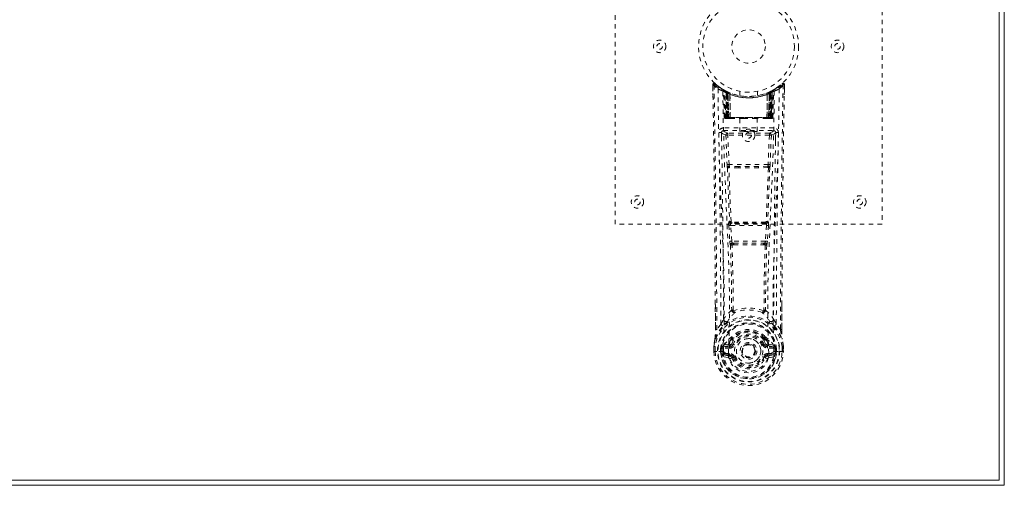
# Model space of a CAD drawing. Header units: inches. Extents: x 16.8 to 112.3, y 43.7 to 73.5.
# Tile 6 of 7: x 90.2 to 112.3, y 43.7 to 54.2. Entities that reach past the tile are written whole.
import ezdxf

# ---------------------------------------------------------------- set-up
doc = ezdxf.new("R2010")
doc.units = ezdxf.units.IN
doc.header["$MEASUREMENT"] = 0
doc.linetypes.add('SLD-Dashed', pattern=[0.075, 0.05, -0.025])
doc.linetypes.add('SLD-Solid', pattern=[0])

msp = doc.modelspace()

# ---------------------------------------------------------------- linework, layer by layer
at = {"color": 7, "linetype": 'SLD-Solid', "lineweight": 15}
for p, q in [((112.227, 43.833), (112.227, 73.347)), ((112.227, 73.347), (112.227, 43.833)), ((112.345, 73.465), (112.345, 43.715)), ((112.345, 43.715), (16.845, 43.715)), ((16.963, 43.833), (112.227, 43.833)), ((112.227, 43.833), (16.963, 43.833))]:
    msp.add_line(p, q, dxfattribs=at)
at = {"color": 7, "linetype": 'SLD-Dashed', "lineweight": 0}
for p, q in [((103.595, 49.59), (103.595, 57.59)), ((109.595, 57.59), (109.595, 49.59)), ((105.789, 52.661), (105.788, 52.731)), ((105.788, 52.73), (105.792, 52.5)), ((105.79, 52.731), (105.791, 52.661)), ((105.838, 52.753), (105.849, 52.744)), ((107.233, 52.66), (107.292, 52.704)), ((107.34, 52.744), (107.351, 52.753)), ((107.398, 52.5), (107.401, 52.73)), ((107.399, 52.673), (107.399, 52.731)), ((107.401, 52.731), (107.4, 52.673)), ((106.027, 52.616), (106.014, 52.623)), ((106.033, 52.611), (106.02, 52.619)), ((106.042, 52.591), (106.028, 52.599)), ((106.049, 51.994), (106.028, 52.599)), ((106.063, 51.994), (106.042, 52.591)), ((106.092, 52.581), (106.045, 52.605)), ((106.129, 52.545), (106.06, 52.58)), ((106.082, 51.965), (106.06, 52.58)), ((106.088, 52.55), (106.101, 52.576)), ((106.088, 52.55), (106.088, 51.994)), ((106.098, 52.546), (106.088, 52.55)), ((106.112, 52.571), (106.097, 52.578)), ((106.098, 52.546), (106.11, 52.572)), ((106.098, 51.994), (106.098, 52.546)), ((106.101, 52.576), (106.11, 52.572)), ((106.102, 52.544), (106.114, 52.57)), ((106.102, 51.994), (106.102, 52.544)), ((106.102, 52.544), (106.111, 52.539)), ((106.111, 52.539), (106.123, 52.565)), ((106.111, 52.539), (106.111, 51.994)), ((106.113, 52.57), (106.112, 52.571)), ((106.12, 52.535), (106.132, 52.562)), ((106.12, 52.535), (106.12, 51.965)), ((106.13, 52.531), (106.12, 52.535)), ((106.129, 52.545), (106.13, 52.544)), ((106.148, 51.965), (106.129, 52.545)), ((106.13, 52.531), (106.141, 52.557)), ((106.13, 52.544), (106.15, 51.965)), ((106.13, 51.965), (106.13, 52.531)), ((106.175, 52.515), (106.176, 52.514)), ((106.179, 51.965), (106.175, 52.515)), ((106.176, 52.514), (106.182, 51.965)), ((106.18, 52.541), (106.179, 52.542)), ((106.395, 52.579), (106.395, 52.482)), ((106.795, 52.482), (106.795, 52.579)), ((107.007, 51.965), (107.013, 52.514)), ((107.011, 52.542), (107.01, 52.541)), ((107.015, 52.515), (107.01, 51.965)), ((107.013, 52.514), (107.015, 52.515)), ((107.04, 51.965), (107.06, 52.544)), ((107.061, 52.545), (107.042, 51.965)), ((107.048, 52.557), (107.058, 52.562)), ((107.058, 52.562), (107.069, 52.535)), ((107.06, 52.544), (107.061, 52.545)), ((107.069, 52.535), (107.06, 52.531)), ((107.06, 52.531), (107.06, 51.965)), ((107.129, 52.58), (107.061, 52.545)), ((107.069, 51.965), (107.069, 52.535)), ((107.078, 52.571), (107.077, 52.57)), ((107.144, 52.605), (107.078, 52.571)), ((107.078, 52.539), (107.088, 52.544)), ((107.078, 51.994), (107.078, 52.539)), ((107.079, 52.572), (107.089, 52.576)), ((107.088, 52.544), (107.088, 51.994)), ((107.089, 52.576), (107.101, 52.55)), ((107.101, 52.55), (107.092, 52.546)), ((107.092, 52.546), (107.092, 51.994)), ((107.101, 51.994), (107.101, 52.55)), ((107.108, 51.965), (107.129, 52.58)), ((107.127, 51.994), (107.148, 52.591)), ((107.14, 51.994), (107.161, 52.599)), ((107.145, 52.606), (107.156, 52.612)), ((107.161, 52.599), (107.148, 52.591)), ((107.176, 52.623), (107.162, 52.616)), ((106.049, 51.994), (106.063, 51.994)), ((106.082, 51.965), (106.148, 51.965)), ((106.088, 51.994), (106.098, 51.994)), ((107.092, 51.994), (106.098, 51.994)), ((106.111, 51.994), (106.102, 51.994)), ((106.111, 51.994), (107.078, 51.994)), ((106.144, 51.965), (106.13, 51.965)), ((106.148, 51.965), (106.15, 51.965)), ((106.15, 51.965), (106.179, 51.965)), ((106.179, 51.965), (106.182, 51.965)), ((106.182, 51.965), (106.478, 51.965)), ((106.4, 51.965), (106.4, 51.679)), ((106.478, 51.965), (106.712, 51.965)), ((106.712, 51.965), (107.007, 51.965)), ((106.79, 51.679), (106.79, 51.965)), ((107.007, 51.965), (107.01, 51.965)), ((107.01, 51.965), (107.04, 51.965)), ((107.042, 51.965), (107.108, 51.965)), ((107.06, 51.965), (107.045, 51.965)), ((107.088, 51.994), (107.078, 51.994)), ((107.092, 51.994), (107.101, 51.994)), ((107.127, 51.994), (107.14, 51.994)), ((105.989, 51.642), (105.989, 51.456)), ((106.03, 51.756), (106.03, 51.695)), ((107.159, 51.756), (106.03, 51.756)), ((106.03, 51.695), (107.159, 51.695)), ((106.083, 51.592), (106.11, 50.929)), ((106.128, 51.638), (106.128, 51.593)), ((107.061, 51.638), (106.128, 51.638)), ((107.061, 51.593), (106.128, 51.593)), ((106.155, 50.931), (106.128, 51.593)), ((107.061, 51.593), (107.035, 50.931)), ((107.061, 51.638), (107.061, 51.593)), ((107.106, 51.592), (107.079, 50.929)), ((107.159, 51.695), (107.159, 51.756)), ((107.2, 51.456), (107.2, 51.642)), ((107.035, 50.931), (106.155, 50.931)), ((106.373, 50.855), (106.162, 50.865)), ((106.376, 50.888), (106.165, 50.894)), ((106.813, 50.888), (106.376, 50.888)), ((107.024, 50.894), (106.813, 50.888)), ((107.028, 50.865), (106.817, 50.855)), ((106.166, 49.654), (106.154, 49.65)), ((106.199, 49.608), (106.21, 49.612)), ((106.991, 49.608), (106.199, 49.608)), ((106.979, 49.612), (106.991, 49.608)), ((107.024, 49.654), (107.035, 49.65)), ((109.595, 49.59), (103.595, 49.59)), ((106.148, 49.56), (106.172, 49.207)), ((106.193, 49.563), (106.997, 49.563)), ((106.216, 49.21), (106.193, 49.563)), ((106.997, 49.563), (106.973, 49.21)), ((107.041, 49.56), (107.018, 49.207)), ((106.172, 49.207), (106.174, 49.18)), ((106.973, 49.21), (106.216, 49.21)), ((106.267, 49.165), (106.241, 49.166)), ((106.267, 49.165), (106.922, 49.165)), ((106.948, 49.166), (106.922, 49.165)), ((107.018, 49.207), (107.015, 49.18)), ((106.262, 49.129), (106.239, 49.129)), ((106.951, 49.129), (106.928, 49.129)), ((105.848, 47.217), (105.846, 47.785)), ((107.344, 47.772), (107.341, 47.217)), ((105.973, 47.338), (105.878, 47.22)), ((107.311, 47.22), (107.217, 47.338)), ((106.205, 47.012), (106.205, 47.006)), ((106.212, 47.039), (106.222, 47.055)), ((106.258, 46.988), (106.217, 46.898)), ((106.225, 47.005), (106.225, 46.999)), ((106.973, 46.898), (106.931, 46.988)), ((106.965, 46.999), (106.965, 47.005)), ((106.968, 47.055), (106.977, 47.039)), ((106.984, 47.012), (106.984, 47.006)), ((105.814, 46.841), (105.814, 46.837)), ((105.814, 46.728), (105.814, 46.837)), ((105.814, 46.728), (105.817, 46.728)), ((105.815, 46.837), (105.815, 46.727)), ((105.861, 46.728), (105.817, 46.728)), ((105.843, 46.837), (105.844, 46.729)), ((105.844, 46.729), (105.844, 46.728)), ((105.881, 46.729), (105.861, 46.728)), ((106.026, 46.729), (105.881, 46.729)), ((105.965, 46.732), (105.965, 46.785)), ((105.965, 46.732), (105.965, 46.732)), ((105.994, 46.784), (105.999, 46.799)), ((105.994, 46.784), (105.994, 46.732)), ((105.999, 46.732), (105.994, 46.732)), ((105.999, 46.799), (105.999, 46.732)), ((106.038, 46.869), (106.022, 46.856)), ((106.022, 46.856), (106.022, 46.856)), ((106.022, 46.856), (106.022, 46.856)), ((106.027, 46.729), (106.026, 46.729)), ((106.032, 46.831), (106.166, 46.86)), ((106.032, 46.831), (106.032, 46.801)), ((106.166, 46.831), (106.032, 46.831)), ((106.166, 46.801), (106.032, 46.801)), ((106.136, 46.89), (106.038, 46.869)), ((106.166, 46.86), (106.166, 46.831)), ((106.166, 46.801), (106.166, 46.831)), ((106.217, 46.898), (106.248, 46.885)), ((106.751, 46.746), (106.751, 46.74)), ((106.751, 46.74), (106.751, 46.725)), ((106.941, 46.885), (106.973, 46.898)), ((106.973, 46.898), (106.984, 46.88)), ((107.023, 46.86), (107.157, 46.831)), ((107.023, 46.831), (107.023, 46.86)), ((107.157, 46.831), (107.023, 46.831)), ((107.023, 46.801), (107.023, 46.831)), ((107.157, 46.801), (107.023, 46.801)), ((107.151, 46.869), (107.053, 46.89)), ((107.151, 46.869), (107.167, 46.856)), ((107.151, 46.869), (107.151, 46.869)), ((107.157, 46.801), (107.157, 46.831)), ((107.163, 46.729), (107.309, 46.729)), ((107.195, 46.784), (107.191, 46.799)), ((107.191, 46.799), (107.191, 46.732)), ((107.191, 46.732), (107.195, 46.732)), ((107.195, 46.732), (107.195, 46.784)), ((107.225, 46.785), (107.225, 46.732)), ((107.309, 46.729), (107.328, 46.728)), ((107.328, 46.728), (107.372, 46.728)), ((107.346, 46.729), (107.346, 46.837)), ((107.346, 46.728), (107.346, 46.729)), ((107.372, 46.728), (107.375, 46.728)), ((107.374, 46.727), (107.374, 46.837)), ((107.375, 46.728), (107.376, 46.837)), ((107.376, 46.837), (107.376, 46.841)), ((106.016, 46.613), (106.138, 46.585)), ((106.046, 46.679), (106.046, 46.649)), ((106.046, 46.679), (106.166, 46.679)), ((106.166, 46.624), (106.046, 46.649)), ((106.046, 46.649), (106.166, 46.649)), ((106.166, 46.679), (106.166, 46.649)), ((106.166, 46.624), (106.166, 46.649)), ((106.248, 46.594), (106.222, 46.583)), ((106.967, 46.583), (106.941, 46.594)), ((106.971, 46.591), (106.967, 46.583)), ((107.023, 46.679), (107.023, 46.649)), ((107.023, 46.679), (107.144, 46.679)), ((107.144, 46.649), (107.023, 46.624)), ((107.023, 46.624), (107.023, 46.649)), ((107.023, 46.649), (107.144, 46.649)), ((107.047, 46.677), (107.047, 46.676)), ((107.051, 46.585), (107.173, 46.613)), ((107.144, 46.649), (107.144, 46.679))]:
    msp.add_line(p, q, dxfattribs=at)
at = {"color": 7, "linetype": 'SLD-Dashed', "lineweight": 0, "flags": 128}
for points in [[(105.878, 47.22), (105.877, 47.99), (105.872, 48.758), (105.865, 49.525), (105.855, 50.29), (105.853, 50.484), (105.85, 50.681), (105.847, 50.851), (105.844, 51.037), (105.843, 51.115), (105.842, 51.196), (105.841, 51.28), (105.84, 51.354), (105.839, 51.374), (105.839, 51.408), (105.838, 51.456), (105.837, 51.518), (105.836, 51.605), (105.834, 51.71), (105.832, 51.834), (105.83, 51.976), (105.828, 52.1), (105.826, 52.198), (105.825, 52.292), (105.821, 52.528), (105.818, 52.731)], [(107.398, 52.731), (107.396, 52.739), (107.393, 52.746), (107.388, 52.753), (107.381, 52.758), (107.374, 52.76), (107.367, 52.761), (107.36, 52.759), (107.353, 52.755)], [(105.907, 52.637), (105.916, 51.882), (105.935, 51.129), (105.963, 50.379), (105.995, 49.634), (106.025, 48.895), (106.044, 48.163), (106.046, 47.441), (106.027, 46.728)], [(106.143, 46.677), (106.164, 47.389), (106.163, 48.111), (106.143, 48.843), (106.112, 49.581), (106.078, 50.325), (106.048, 51.075), (106.027, 51.827), (106.016, 52.582)], [(106.1, 52.574), (106.078, 52.587), (106.054, 52.6)], [(106.078, 52.588), (106.069, 52.592), (106.065, 52.591), (106.063, 52.585), (106.061, 52.578)], [(106.981, 52.532), (107, 52.538), (107.013, 52.543)], [(107.173, 52.582), (107.163, 51.827), (107.141, 51.075), (107.111, 50.325), (107.077, 49.581), (107.046, 48.843), (107.026, 48.111), (107.025, 47.389), (107.047, 46.677)], [(107.06, 52.531), (107.055, 52.541), (107.052, 52.55), (107.049, 52.555), (107.048, 52.557)], [(107.066, 52.565), (107.067, 52.564), (107.07, 52.558), (107.074, 52.549), (107.078, 52.539)], [(107.076, 52.57), (107.076, 52.568), (107.079, 52.562), (107.083, 52.554), (107.088, 52.544)], [(107.092, 52.546), (107.087, 52.556), (107.083, 52.564), (107.08, 52.57), (107.079, 52.572)], [(107.282, 52.637), (107.274, 51.882), (107.254, 51.129), (107.226, 50.379), (107.194, 49.634), (107.165, 48.895), (107.145, 48.163), (107.144, 47.441), (107.163, 46.729)], [(107.162, 52.616), (107.16, 52.614), (107.154, 52.611)], [(107.174, 52.622), (107.174, 52.622), (107.176, 52.623)], [(106.088, 51.994), (106.073, 51.994), (106.061, 51.994), (106.052, 51.994), (106.049, 51.994)], [(106.063, 51.994), (106.066, 51.994), (106.075, 51.994), (106.087, 51.994), (106.102, 51.994)], [(106.478, 51.965), (106.595, 51.974), (106.712, 51.965)], [(107.088, 51.994), (107.102, 51.994), (107.115, 51.994), (107.123, 51.994), (107.127, 51.994)], [(107.14, 51.994), (107.137, 51.994), (107.129, 51.994), (107.116, 51.994), (107.101, 51.994)], [(105.985, 51.649), (106.012, 51.62), (106.083, 51.592)], [(106.128, 51.638), (106.057, 51.667), (106.03, 51.695)], [(106.128, 51.593), (106.112, 51.593), (106.098, 51.592), (106.088, 51.592), (106.083, 51.592)], [(107.159, 51.695), (107.132, 51.667), (107.061, 51.638)], [(107.106, 51.592), (107.101, 51.592), (107.091, 51.592), (107.077, 51.593), (107.061, 51.593)], [(107.106, 51.592), (107.177, 51.62), (107.204, 51.649)], [(106.155, 50.931), (106.139, 50.93), (106.125, 50.93), (106.115, 50.929), (106.11, 50.929)], [(107.079, 50.929), (107.075, 50.929), (107.064, 50.93), (107.05, 50.93), (107.035, 50.931)], [(106.117, 50.861), (106.141, 50.256), (106.166, 49.654)], [(106.201, 49.649), (106.175, 50.252), (106.151, 50.858)], [(106.817, 50.855), (106.595, 50.855), (106.373, 50.855)], [(106.813, 50.888), (106.595, 50.888), (106.376, 50.888)], [(107.039, 50.858), (107.015, 50.252), (106.989, 49.649)], [(107.072, 50.861), (107.049, 50.256), (107.024, 49.654)], [(106.21, 49.612), (106.202, 49.614), (106.194, 49.616), (106.188, 49.621), (106.185, 49.627), (106.185, 49.633), (106.188, 49.639), (106.193, 49.644), (106.201, 49.649)], [(106.989, 49.649), (106.996, 49.644), (107.002, 49.639), (107.004, 49.633), (107.004, 49.627), (107.001, 49.621), (106.995, 49.616), (106.988, 49.614), (106.979, 49.612)], [(106.193, 49.563), (106.185, 49.562), (106.177, 49.562), (106.17, 49.562), (106.163, 49.561), (106.158, 49.561), (106.153, 49.56), (106.15, 49.56), (106.148, 49.56)], [(107.041, 49.56), (107.036, 49.56), (107.026, 49.561), (107.012, 49.562), (106.997, 49.563)], [(106.216, 49.21), (106.201, 49.209), (106.187, 49.208), (106.177, 49.208), (106.172, 49.207)], [(107.018, 49.207), (107.013, 49.208), (107.003, 49.208), (106.988, 49.209), (106.973, 49.21)], [(106.187, 49.122), (106.208, 48.39), (106.214, 47.665)], [(106.25, 47.655), (106.244, 48.381), (106.222, 49.115)], [(106.967, 49.115), (106.946, 48.381), (106.94, 47.655)], [(107.003, 49.122), (106.981, 48.39), (106.975, 47.665)], [(105.849, 47.786), (105.849, 47.56), (105.85, 47.218)], [(106.212, 47.658), (106.113, 47.562), (106.032, 47.456)], [(106.212, 47.658), (106.214, 47.647), (106.219, 47.639), (106.224, 47.632), (106.232, 47.628), (106.24, 47.628), (106.247, 47.63), (106.254, 47.635), (106.26, 47.643)], [(106.929, 47.643), (106.935, 47.635), (106.942, 47.63), (106.95, 47.628), (106.958, 47.628), (106.965, 47.632), (106.971, 47.639), (106.975, 47.647), (106.977, 47.658)], [(106.977, 47.658), (107.076, 47.562), (107.158, 47.456)], [(107.34, 47.218), (107.34, 47.592), (107.341, 47.773)], [(106.112, 47.392), (106.121, 47.401), (106.126, 47.407)], [(107.078, 47.392), (107.069, 47.401), (107.064, 47.407)], [(105.839, 47.015), (105.916, 47.172), (106.016, 47.3)], [(105.848, 47.217), (105.848, 47.218), (105.849, 47.218), (105.852, 47.219), (105.855, 47.219), (105.86, 47.219), (105.866, 47.22), (105.872, 47.22), (105.878, 47.22)], [(107.174, 47.3), (107.274, 47.172), (107.35, 47.015)], [(107.341, 47.217), (107.341, 47.218), (107.34, 47.218), (107.338, 47.219), (107.334, 47.219), (107.329, 47.219), (107.323, 47.22), (107.317, 47.22), (107.311, 47.22)], [(105.839, 47.015), (105.825, 46.938), (105.814, 46.841)], [(105.839, 47.015), (105.838, 47.009), (105.837, 47.004)], [(106.038, 46.869), (106.115, 46.951), (106.205, 47.012)], [(106.205, 47.006), (106.182, 46.962), (106.16, 46.909)], [(106.205, 47.012), (106.21, 47.035), (106.212, 47.039)], [(106.239, 46.978), (106.229, 46.979), (106.219, 46.983)], [(106.225, 47.005), (106.228, 47.019), (106.236, 47.031)], [(106.227, 46.995), (106.236, 46.989), (106.246, 46.986), (106.253, 46.986), (106.258, 46.988)], [(106.931, 46.988), (106.936, 46.986), (106.944, 46.986), (106.953, 46.989), (106.963, 46.995)], [(106.971, 46.983), (106.96, 46.979), (106.95, 46.978)], [(106.954, 47.031), (106.961, 47.019), (106.965, 47.005)], [(106.977, 47.039), (106.98, 47.035), (106.984, 47.012)], [(106.984, 47.012), (107.075, 46.951), (107.151, 46.869)], [(106.984, 47.006), (107.008, 46.962), (107.03, 46.909)], [(107.352, 47.004), (107.352, 47.009), (107.35, 47.015)], [(107.376, 46.841), (107.364, 46.938), (107.35, 47.015)], [(107.376, 46.837), (107.365, 46.931), (107.352, 47.004)], [(105.814, 46.841), (105.815, 46.841), (105.817, 46.84), (105.82, 46.84), (105.823, 46.839), (105.828, 46.839), (105.833, 46.838), (105.838, 46.838), (105.843, 46.837)], [(105.814, 46.837), (105.814, 46.837), (105.815, 46.837), (105.817, 46.837), (105.821, 46.837), (105.826, 46.837), (105.831, 46.837), (105.837, 46.837), (105.843, 46.837)], [(105.844, 46.728), (105.837, 46.728), (105.831, 46.728), (105.826, 46.728), (105.821, 46.728), (105.818, 46.728), (105.815, 46.728), (105.814, 46.728), (105.814, 46.728)], [(105.994, 46.732), (105.991, 46.732), (105.985, 46.732), (105.975, 46.732), (105.965, 46.732)], [(106.032, 46.801), (106.015, 46.803), (106, 46.81)], [(106.022, 46.856), (106.016, 46.85), (106.007, 46.843)], [(106.027, 46.728), (106.043, 46.711), (106.071, 46.695)], [(106.16, 46.909), (106.148, 46.894), (106.136, 46.89)], [(106.276, 46.874), (106.27, 46.876), (106.265, 46.878), (106.261, 46.88), (106.256, 46.882), (106.253, 46.883), (106.25, 46.884), (106.249, 46.885), (106.248, 46.885)], [(106.914, 46.874), (106.919, 46.876), (106.924, 46.878), (106.929, 46.88), (106.933, 46.882), (106.936, 46.883), (106.939, 46.884), (106.941, 46.885), (106.941, 46.885)], [(107.03, 46.909), (107.041, 46.894), (107.053, 46.89)], [(107.118, 46.695), (107.146, 46.711), (107.163, 46.728)], [(107.19, 46.81), (107.174, 46.803), (107.157, 46.801)], [(107.182, 46.843), (107.176, 46.848), (107.167, 46.856)], [(107.346, 46.837), (107.351, 46.838), (107.357, 46.838), (107.362, 46.839), (107.366, 46.839), (107.37, 46.84), (107.373, 46.84), (107.375, 46.841), (107.376, 46.841)], [(107.346, 46.837), (107.352, 46.837), (107.358, 46.837), (107.364, 46.837), (107.368, 46.837), (107.372, 46.837), (107.375, 46.837), (107.376, 46.837), (107.376, 46.837)], [(107.375, 46.728), (107.376, 46.728), (107.374, 46.728), (107.372, 46.728), (107.368, 46.728), (107.363, 46.728), (107.358, 46.728), (107.352, 46.728), (107.346, 46.728)], [(106.004, 46.662), (106.023, 46.674), (106.046, 46.679)], [(106.071, 46.695), (106.105, 46.684), (106.143, 46.676)], [(106.143, 46.676), (106.143, 46.676), (106.143, 46.677)], [(106.143, 46.676), (106.147, 46.594), (106.17, 46.513), (106.21, 46.438), (106.266, 46.371), (106.336, 46.317), (106.417, 46.276), (106.504, 46.251), (106.595, 46.243), (106.685, 46.251), (106.773, 46.276), (106.853, 46.317), (106.923, 46.371), (106.979, 46.438), (107.02, 46.513), (107.042, 46.594), (107.047, 46.676)], [(106.276, 46.606), (106.27, 46.604), (106.265, 46.601), (106.261, 46.599), (106.256, 46.598), (106.253, 46.596), (106.25, 46.595), (106.249, 46.594), (106.248, 46.594)], [(106.914, 46.606), (106.919, 46.604), (106.924, 46.601), (106.929, 46.599), (106.933, 46.598), (106.936, 46.596), (106.939, 46.595), (106.941, 46.594), (106.941, 46.594)], [(106.967, 46.583), (106.969, 46.582), (106.975, 46.58), (106.983, 46.577), (106.993, 46.573), (107.003, 46.568), (107.012, 46.565), (107.018, 46.562), (107.022, 46.56)], [(107.047, 46.676), (107.085, 46.684), (107.118, 46.695)], [(107.144, 46.679), (107.166, 46.674), (107.186, 46.662)]]:
    msp.add_lwpolyline(points, dxfattribs=at)
at = {"color": 7, "linetype": 'SLD-Dashed', "lineweight": 0}
for centre, radius in [((106.595, 53.59), 1.125), ((106.595, 53.59), 1.03), ((106.595, 53.59), 0.376), ((104.595, 53.59), 0.141), ((104.595, 53.59), 0.0625), ((108.595, 53.59), 0.141), ((108.595, 53.59), 0.0625), ((106.595, 51.59), 0.14), ((106.595, 51.59), 0.0625), ((104.095, 50.09), 0.14), ((104.095, 50.09), 0.0625), ((109.095, 50.09), 0.141), ((109.095, 50.09), 0.0625), ((106.595, 46.74), 0.7), ((106.595, 46.74), 0.69), ((106.595, 46.74), 0.623), ((106.595, 46.74), 0.32), ((106.595, 46.74), 0.275), ((106.595, 46.74), 0.188), ((106.595, 46.74), 0.156), ((106.595, 46.74), 0.142), ((106.595, 46.74), 0.139), ((106.595, 46.74), 0.138)]:
    msp.add_circle(centre, radius, dxfattribs=at)
for centre, radius, start, end in [((105.818, 52.731), 0.03, 47.8794, 180.8609), ((106.602, 53.641), 1.221, 228.2159, 235.3112), ((105.826, 51.56), 1.171, 90.3841, 91.852), ((107.947, 50.816), 2.864, 137.4093, 138.0076), ((106.595, 53.59), 1.158, 227.8873, 312.1136), ((106.592, 53.586), 1.122, 227.9147, 235.377), ((106.597, 53.587), 1.124, 304.6263, 312.0805), ((106.588, 53.641), 1.221, 304.6879, 311.7853), ((521.549, 45.491), 414.242, 178.99847, 179.76085), ((107.371, 52.731), 0.03, 359.1357, 132.124), ((105.446, 51), 2.589, 41.9672, 42.6291), ((107.353, 51.051), 1.68, 88.3702, 89.3933), ((-228.919, 46.365), 334.768, 0.24308, 1.07763), ((105.937, 52.637), 0.03, 55.9512, 179.9408), ((106.578, 53.821), 1.36, 240.4675, 245.626), ((106.563, 53.534), 1.064, 234.3725, 244.9423), ((106.594, 53.589), 1.127, 235.3615, 240.5106), ((105.998, 52.598), 0.03, 1.9937, 58.9669), ((106.451, 53.349), 0.847, 238.9225, 239.7816), ((106.057, 52.569), 0.0428, 114.1524, 163.0516), ((106.595, 53.621), 1.19, 240.9032, 299.0966), ((106.011, 52.602), 0.02, 342.73, 49.623), ((106.012, 52.59), 0.0299, 1.8952, 59.7517), ((106.592, 53.585), 1.122, 239.7491, 244.7651), ((106.573, 53.21), 0.819, 228.2953, 233.6929), ((106.595, 53.59), 1.128, 240.5082, 299.4917), ((106.566, 53.197), 0.802, 229.1496, 234.5791), ((106.031, 52.579), 0.0299, 1.8124, 60.7897), ((106.597, 53.593), 1.132, 240.8362, 245.7532), ((106.575, 53.202), 0.807, 230.4293, 235.7234), ((80.365, 51.308), 25.728, 1.4617, 2.8411), ((106.595, 53.589), 1.155, 244.5269, 295.4731), ((106.595, 53.588), 1.155, 245.259, 294.741), ((106.099, 52.544), 0.0297, 1.4854, 64.5256), ((106.1, 52.544), 0.0297, 1.4748, 64.584), ((106.532, 53.45), 0.974, 244.5405, 247.4772), ((106.548, 53.138), 0.726, 234.8171, 239.062), ((106.595, 53.589), 1.155, 246.2582, 293.7418), ((106.145, 52.533), 0.0346, 329.0024, 15.0872), ((106.146, 52.532), 0.0347, 329.1259, 15.1091), ((106.595, 53.553), 1.12, 248.0447, 291.9528), ((107.043, 52.532), 0.0344, 164.7022, 211.0428), ((107.044, 52.533), 0.0347, 164.9407, 210.9694), ((106.643, 53.135), 0.722, 300.9289, 305.1941), ((106.594, 53.591), 1.129, 294.241, 299.1696), ((107.089, 52.544), 0.0297, 115.4132, 178.5135), ((107.09, 52.544), 0.0297, 115.4782, 178.512), ((106.63, 53.182), 0.782, 304.1949, 309.6567), ((106.624, 53.196), 0.8, 305.4155, 310.8601), ((106.618, 53.208), 0.816, 306.2968, 311.7105), ((132.829, 51.308), 25.732, 177.1595, 178.5386), ((107.159, 52.579), 0.0299, 119.2103, 178.1876), ((107.157, 52.581), 0.0273, 117.6367, 182.2872), ((107.178, 52.59), 0.03, 120.2616, 178.0756), ((106.594, 53.59), 1.128, 299.4938, 304.637), ((107.132, 52.569), 0.0429, 16.9956, 65.7978), ((107.187, 52.599), 0.0264, 119.4094, 183.79), ((107.191, 52.598), 0.03, 121.0117, 178.0277), ((106.611, 53.823), 1.363, 294.3805, 299.5299), ((107.252, 52.637), 0.03, 0.051, 124.057), ((443.144, 46.355), 335.803, 178.92195, 179.75828), ((106.079, 51.995), 0.03, 181.9871, 270.0023), ((106.111, 52.038), 0.0752, 216.2983, 253.1089), ((106.093, 51.995), 0.03, 181.9707, 269.9738), ((106.107, 52.144), 0.177, 260.4253, 268.5151), ((106.662, 51.988), 0.574, 179.3897, 182.0854), ((106.514, 51.987), 0.416, 179.018, 183.0065), ((106.695, 51.987), 0.593, 179.4038, 182.011), ((106.54, 51.987), 0.429, 179.0501, 182.9186), ((106.649, 51.987), 0.429, 357.0814, 0.9499), ((106.504, 51.987), 0.583, 357.9668, 0.6184), ((107.083, 52.151), 0.185, 271.3815, 279.0492), ((106.67, 51.987), 0.421, 357.0085, 0.9484), ((107.097, 51.995), 0.03, 270.0263, 358.0382), ((107.079, 52.039), 0.0753, 286.9078, 323.685), ((106.529, 51.987), 0.572, 357.9219, 0.623), ((107.11, 51.995), 0.03, 270.012, 357.9987), ((106.03, 51.651), 0.105, 89.987, 180.8795), ((105.954, 50.794), 0.856, 87.889, 91.9059), ((-183.069, 46.31), 289.043, 0.2038, 1.05856), ((106.03, 51.65), 0.045, 90.0009, 180.9469), ((-184.598, 46.312), 290.632, 0.22548, 1.05229), ((106.128, 51.593), 0.0451, 90.4409, 181.6986), ((107.061, 51.593), 0.0451, 358.2715, 89.5548), ((397.706, 46.313), 290.551, 178.9476, 179.77464), ((107.159, 51.651), 0.105, 359.1179, 90.013), ((107.159, 51.65), 0.045, 359.0568, 89.9962), ((107.236, 50.795), 0.855, 88.0932, 92.113), ((409.654, 46.162), 302.439, 178.96044, 179.77733), ((106.625, 50.949), 0.515, 182.1892, 189.794), ((106.288, 50.94), 0.134, 183.7378, 198.5401), ((106.901, 50.94), 0.134, 341.4637, 356.2736), ((106.564, 50.949), 0.515, 350.2108, 357.8122), ((106.161, 50.852), 0.0452, 90.1256, 168.5591), ((106.143, 50.953), 0.0956, 254.3759, 274.7217), ((106.163, 50.876), 0.0216, 94.0663, 235.9983), ((106.161, 50.853), 0.0114, 88.4941, 157.4559), ((106.166, 50.899), 0.00464, 195.478, 262.7696), ((106.273, 50.866), 0.111, 165.3728, 180.5232), ((106.455, 50.863), 0.0824, 162.2734, 185.9773), ((106.735, 50.863), 0.0822, 354.0092, 17.7559), ((107.024, 50.898), 0.00459, 276.8515, 344.711), ((106.917, 50.866), 0.111, 359.5477, 14.7038), ((107.027, 50.876), 0.0216, 303.9891, 85.9336), ((107.028, 50.852), 0.0452, 11.4472, 89.868), ((107.028, 50.854), 0.0114, 22.2223, 91.2584), ((107.046, 50.953), 0.0957, 265.2788, 285.6221), ((106.336, 49.593), 0.191, 162.6828, 189.9489), ((106.199, 49.653), 0.0451, 183.9439, 269.3366), ((106.211, 49.658), 0.0451, 184.0918, 269.3035), ((106.193, 49.715), 0.0668, 245.623, 276.1116), ((106.242, 49.58), 0.052, 146.8541, 198.5292), ((106.217, 49.655), 0.0174, 200.1154, 265.4523), ((106.22, 49.551), 0.0626, 88.5329, 99.075), ((106.595, 13.917), 35.722, 89.3919, 90.6082), ((106.251, 49.634), 0.0353, 173.7937, 215.2007), ((106.595, 16.9), 32.715, 89.3471, 90.6533), ((106.939, 49.634), 0.0353, 324.7878, 6.2165), ((106.969, 49.55), 0.0635, 80.9752, 91.4858), ((106.972, 49.656), 0.0183, 275.7906, 338.1199), ((106.979, 49.658), 0.0451, 270.6966, 355.9021), ((106.996, 49.715), 0.0667, 263.8694, 294.4102), ((106.99, 49.653), 0.0451, 270.6669, 356.0526), ((106.947, 49.58), 0.0519, 341.4028, 33.2138), ((106.853, 49.593), 0.191, 350.0507, 17.3117), ((106.378, 49.194), 0.204, 184.0714, 200.6567), ((106.233, 49.122), 0.0464, 92.4722, 179.2443), ((106.232, 49.141), 0.0271, 90.683, 249.4056), ((106.298, 49.216), 0.0824, 183.6528, 215.4476), ((106.24, 49.184), 0.0184, 242.0175, 273.5603), ((106.317, 49.142), 0.0795, 162.7959, 189.4291), ((106.323, 49.138), 0.0624, 154.2038, 188.7314), ((106.595, 82.542), 33.378, 269.4375, 270.5625), ((106.866, 49.138), 0.0624, 351.2834, 25.7813), ((106.95, 49.183), 0.0176, 265.6858, 298.7591), ((106.872, 49.142), 0.0795, 350.5817, 17.1985), ((106.893, 49.215), 0.0807, 324.2152, 356.6957), ((106.956, 49.122), 0.0464, 0.7611, 87.5223), ((106.958, 49.141), 0.0271, 290.5857, 89.3157), ((106.811, 49.194), 0.204, 339.3392, 355.9346), ((106.216, 49.176), 0.0615, 242.123, 275.9658), ((106.24, 49.111), 0.0186, 94.5948, 165.3583), ((106.595, 81.478), 32.351, 269.4099, 270.5901), ((106.949, 49.111), 0.0186, 14.5353, 85.341), ((106.974, 49.177), 0.0615, 264.0396, 297.8688), ((106.866, 46.955), 0.867, 131.5108, 148.5611), ((106.202, 47.665), 0.0126, 326.471, 4.1249), ((106.273, 47.662), 0.0607, 184.6254, 287.3253), ((106.247, 47.709), 0.0541, 233.0484, 273.2363), ((106.264, 47.657), 0.014, 187.7947, 254.3597), ((106.595, 46.73), 0.972, 69.864, 110.1344), ((106.319, 47.659), 0.0612, 194.8557, 242.4367), ((106.595, 46.811), 0.849, 69.0471, 110.9531), ((106.323, 46.955), 0.868, 31.4433, 48.486), ((106.917, 47.662), 0.0607, 252.6708, 355.3817), ((106.87, 47.659), 0.0613, 297.5815, 345.126), ((106.926, 47.657), 0.0141, 285.6373, 352.182), ((106.943, 47.709), 0.0541, 266.7637, 306.9516), ((106.988, 47.665), 0.0127, 175.8985, 213.4375), ((106.595, 46.74), 0.787, 7.3679, 172.6321), ((106.595, 46.74), 0.758, 7.3678, 172.6322), ((103.497, 48.655), 2.804, 331.981, 334.6785), ((107.585, 45.755), 2.202, 131.994, 135.4514), ((106.093, 47.458), 0.0607, 182.3542, 303.2462), ((107.097, 47.458), 0.0607, 236.7562, 357.6491), ((105.602, 45.753), 2.205, 44.5506, 48.0033), ((109.668, 48.643), 2.776, 205.308, 208.0326), ((104.413, 47.184), 1.435, 352.8135, 1.3452), ((100.244, 48.183), 5.715, 348.2045, 350.2991), ((106.595, 46.74), 0.632, 4.1188, 175.8812), ((106.224, 47.583), 0.351, 224.3642, 233.6535), ((106.595, 46.74), 0.602, 4.2517, 175.7483), ((106.542, 46.788), 0.417, 111.8211, 140.2648), ((106.595, 46.727), 0.455, 35.9728, 144.0272), ((106.595, 46.698), 0.49, 42.8676, 137.1324), ((106.595, 46.748), 0.413, 35.471, 144.5334), ((106.595, 46.716), 0.504, 65.7106, 114.2901), ((106.647, 46.789), 0.417, 39.7201, 68.1945), ((106.965, 47.584), 0.353, 306.365, 315.6173), ((112.953, 48.184), 5.724, 189.7011, 191.7926), ((108.758, 47.183), 1.418, 178.6015, 187.2397), ((107.08, 46.743), 1.269, 168.1247, 175.7614), ((106.484, 46.592), 0.532, 119.5723, 150.2103), ((106.224, 47.033), 0.0285, 228.7105, 271.1785), ((106.224, 47.027), 0.0285, 228.6694, 271.1555), ((106.235, 47.008), 0.0298, 184.486, 237.2633), ((105.728, 47.326), 0.599, 325.0604, 326.3813), ((106.251, 47.056), 0.029, 181.3325, 239.086), ((106.229, 46.999), 0.00481, 175.4973, 234.3785), ((106.239, 47.001), 0.0228, 269.5579, 325.8627), ((106.595, 46.74), 0.376, 22.774, 157.226), ((106.595, 46.74), 0.346, 22.7736, 157.2264), ((106.595, 46.74), 0.275, 90.0006, 269.9994), ((106.595, 46.74), 0.275, 269.9996, 90.0004), ((106.95, 47.001), 0.0227, 214.1371, 270.4762), ((106.939, 47.056), 0.029, 300.9454, 358.6361), ((106.96, 46.999), 0.00484, 305.7094, 4.3117), ((107.555, 47.39), 0.712, 213.7242, 214.8342), ((106.965, 47.033), 0.0285, 268.8313, 311.2887), ((106.965, 47.027), 0.0285, 268.8479, 311.3333), ((106.703, 46.59), 0.535, 29.8502, 60.3543), ((106.954, 47.008), 0.03, 302.9815, 355.3961), ((106.595, 46.74), 0.781, 180.8691, 0), ((106.595, 46.74), 0.781, 180.8627, 359.1373), ((106.595, 46.74), 0.751, 180.89, 359.1371), ((105.995, 47.386), 0.602, 267.1333, 269.9814), ((106.595, 46.74), 0.63, 180.7178, 359.2822), ((106.595, 46.74), 0.6, 180.7178, 359.2822), ((106.595, 46.74), 0.599, 173.2568, 174.3599), ((106.595, 46.74), 0.596, 180.7437, 187.5062), ((106.122, 46.801), 0.123, 159.7642, 175.7679), ((106.032, 46.861), 0.0305, 215.636, 270.5411), ((106.595, 46.714), 0.568, 178.4776, 1.5214), ((106.166, 46.89), 0.03, 181.6399, 269.1153), ((106.19, 46.914), 0.0308, 189.2269, 329.7558), ((106.161, 46.92), 0.06, 275.0561, 338.6854), ((106.166, 46.92), 0.089, 270, 337.226), ((106.166, 46.92), 0.119, 270.0028, 337.2236), ((106.595, 46.74), 0.157, 84.8878, 105.7451), ((107.023, 46.92), 0.119, 202.774, 269.9996), ((107.023, 46.92), 0.089, 202.774, 270), ((106.999, 46.914), 0.0308, 210.2848, 350.7428), ((107.024, 46.911), 0.0502, 217.9399, 269.3143), ((107.023, 46.89), 0.0299, 270.8792, 358.3747), ((107.158, 46.861), 0.0305, 269.4534, 324.3694), ((107.103, 46.809), 0.0865, 0.8425, 23.6254), ((106.595, 46.74), 0.596, 352.4937, 359.2563), ((106.595, 46.74), 0.599, 5.6401, 6.7432), ((107.195, 47.386), 0.602, 270.0186, 272.8667), ((107.193, 45.413), 1.319, 88.6354, 89.9277), ((106.236, 46.693), 0.234, 187.569, 200.0348), ((106.045, 46.619), 0.0298, 88.6128, 192.2822), ((106.167, 46.594), 0.0301, 91.1952, 198.1703), ((106.129, 46.545), 0.0412, 22.4912, 77.8707), ((106.166, 46.56), 0.119, 22.7764, 89.9972), ((106.166, 46.56), 0.089, 22.774, 90), ((106.16, 46.557), 0.0675, 22.9119, 84.9873), ((107.868, 42.588), 4.321, 112.3801, 113.1685), ((106.595, 46.74), 0.463, 202.774, 337.226), ((106.595, 46.74), 0.404, 202.774, 337.226), ((106.595, 46.74), 0.376, 202.774, 337.226), ((106.595, 46.74), 0.346, 202.7736, 337.2264), ((107.023, 46.56), 0.119, 90.0004, 157.226), ((107.023, 46.56), 0.089, 90, 157.226), ((107.029, 46.557), 0.0676, 95.0413, 150.0555), ((107.06, 46.545), 0.0413, 102.1427, 157.4864), ((107.023, 46.594), 0.0301, 341.8378, 88.7967), ((107.144, 46.619), 0.0298, 347.7263, 91.3875), ((106.953, 46.693), 0.234, 339.9791, 352.4267)]:
    msp.add_arc(centre, radius, start, end, dxfattribs=at)
msp.add_ellipse((106.595, 51.679), major_axis=(0.195, 0), ratio=0.034921, dxfattribs=at)

doc.saveas('drawing.dxf')
